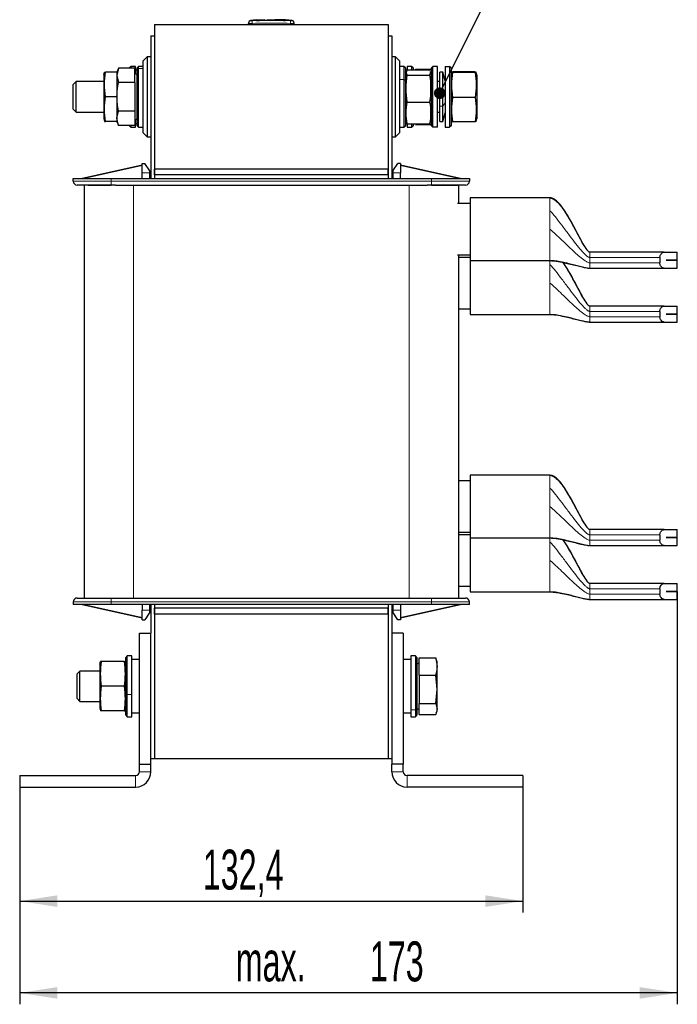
# Model space of a CAD drawing. Header units: millimetres. Extents: x 5 to 418, y 2 to 292.
# Tile 22 of 24: x 177 to 234, y 160 to 246. Entities that reach past the tile are written whole.
import ezdxf

# ---------------------------------------------------------------- set-up
doc = ezdxf.new("R2010")
doc.units = ezdxf.units.MM
doc.layers.add('SLD-0', color=7, linetype='Continuous')
doc.styles.add('SLDTEXTSTYLE0', font='TXT', dxfattribs={"width": 0.605})
doc.dimstyles.new('SLDDIMSTYLE0', dxfattribs={"dimtxt": 3.5, "dimasz": 3.302, "dimexe": 0, "dimexo": 0.0625, "dimgap": 0.875, "dimtad": 1, "dimlfac": 3, "dimrnd": 1e-09, "dimzin": 12, "dimdsep": 46, "dimtxsty": 'SLDTEXTSTYLE0', "dimsah": 1, "dimcen": 0.09, "dimadec": 0, "dimazin": 3, "dimtfac": 1, "dimtofl": 0, "dimtmove": 0, "dimatfit": 3, "dimfxl": 1, "dimfrac": 2, "dimtolj": 1, "dimtzin": 12, "dimarcsym": 0})
doc.dimstyles.new('SLDDIMSTYLE1', dxfattribs={"dimtxt": 0.18, "dimasz": 1.016, "dimexe": 0, "dimexo": 0.0625, "dimgap": 0, "dimtad": 0, "dimtih": 1, "dimtoh": 1, "dimdec": 0, "dimrnd": 1e-09, "dimzin": 0, "dimdsep": 46, "dimtxsty": 'Standard', "dimblk1": 'DOT', "dimblk2": 'DOT', "dimsah": 1, "dimcen": 0.09, "dimadec": 0, "dimazin": 0, "dimtfac": 1.016, "dimtdec": 0, "dimtofl": 0, "dimtmove": 0, "dimatfit": 3, "dimldrblk": 'DOT', "dimfxl": 1, "dimfrac": 2, "dimtolj": 1, "dimtzin": 0, "dimarcsym": 0})

# ---------------------------------------------------------------- blocks, each defined once
blk = doc.blocks.new('_D_2')
at = {"layer": 'SLD-0'}
for p, q in [((176.806, 178.637), (176.806, 167.637)), ((220.939, 178.637), (220.939, 167.637)), ((176.806, 168.637), (220.939, 168.637))]:
    blk.add_line(p, q, dxfattribs=at)
for points in [[(176.806, 168.637), (180.108, 168.129), (180.108, 169.145)], [(220.939, 168.637), (217.637, 169.145), (217.637, 168.129)]]:
    blk.add_solid(points, dxfattribs=at)
at = {"layer": 'SLD-0', "insert": (192.857, 173.149), "char_height": 3.5, "attachment_point": 1, "style": 'SLDTEXTSTYLE0'}
blk.add_mtext('132,4', dxfattribs=at)
blk = doc.blocks.new('_D_3')
at = {"layer": 'SLD-0'}
for p, q in [((234.472, 195.782), (234.472, 159.594)), ((176.806, 178.637), (176.806, 159.594)), ((234.472, 160.594), (176.806, 160.594))]:
    blk.add_line(p, q, dxfattribs=at)
for points in [[(176.806, 160.594), (180.108, 160.086), (180.108, 161.102)], [(234.472, 160.594), (231.17, 161.102), (231.17, 160.086)]]:
    blk.add_solid(points, dxfattribs=at)
at = {"layer": 'SLD-0', "char_height": 3.5, "attachment_point": 1, "style": 'SLDTEXTSTYLE0'}
for s, insert in [('173', (207.508, 165.105)), ('max.', (195.749, 165.105))]:
    blk.add_mtext(s, dxfattribs=dict(at, insert=insert))
blk = doc.blocks.new('_Dot')
at = {"color": 0, "linetype": 'ByBlock', "lineweight": -2}
blk.add_line((-0.5, 0), (-1, 0), dxfattribs=at)
at = {"color": 0, "linetype": 'ByBlock', "const_width": 0.5}
blk.add_lwpolyline([(-0.25, 0, 1), (0.25, 0, 1)], format="xyb", close=True, dxfattribs=at)

msp = doc.modelspace()

# ---------------------------------------------------------------- linework, layer by layer
at = {"color": 7, "linetype": 'Continuous', "lineweight": 25}
for p, q in [((188.6389, 245.4705), (188.6389, 232.8038)), ((188.6389, 245.4705), (209.1056, 245.4705)), ((196.8723, 245.4705), (196.8723, 245.5745)), ((197.5802, 245.8696), (197.0529, 245.8285)), ((198.2902, 245.884), (197.5792, 245.8548)), ((197.5792, 245.8761), (198.2902, 245.884)), ((197.5792, 245.8761), (197.5792, 245.8695)), ((197.5792, 245.832), (197.5792, 245.8253)), ((198.7907, 245.8917), (200.117, 245.8793)), ((200.117, 245.8573), (198.7907, 245.8917)), ((200.117, 245.8726), (199.1935, 245.8813)), ((200.6916, 245.8285), (200.116, 245.8734)), ((200.117, 245.8793), (200.117, 245.8726)), ((200.117, 245.8333), (200.117, 245.8266)), ((200.8723, 245.4705), (200.8723, 245.5745)), ((209.1056, 245.4705), (209.1056, 232.8038)), ((188.3056, 244.4705), (188.6389, 244.4705)), ((188.3056, 244.4705), (188.3056, 231.9705)), ((188.6389, 244.4705), (188.6389, 231.9705)), ((209.1056, 244.4705), (209.4389, 244.4705)), ((209.1056, 244.4705), (209.1056, 231.9705)), ((209.4389, 244.4705), (209.4389, 231.9705)), ((187.9723, 242.6371), (187.6389, 242.3038)), ((188.3056, 242.6371), (187.9723, 242.6371)), ((187.9723, 242.6371), (187.9723, 235.6371)), ((209.7723, 242.6371), (209.4389, 242.6371)), ((210.1056, 242.3038), (209.7723, 242.6371)), ((209.7723, 241.5667), (209.7723, 242.6371)), ((186.5723, 241.8038), (186.4389, 241.6705)), ((186.4389, 241.639), (186.4389, 241.6705)), ((186.9723, 241.8038), (186.5723, 241.8038)), ((186.5723, 241.639), (186.5723, 241.8038)), ((186.9723, 241.1525), (186.9723, 241.8038)), ((187.2389, 241.8038), (187.1056, 241.6705)), ((187.1056, 241.5022), (187.1056, 241.6705)), ((187.6389, 241.8038), (187.2389, 241.8038)), ((187.2389, 241.6266), (187.2389, 241.8038)), ((187.6389, 235.9705), (187.6389, 242.3038)), ((210.1056, 242.3038), (210.1056, 241.3354)), ((210.5056, 241.8038), (210.1056, 241.8038)), ((210.6389, 241.6705), (210.5056, 241.8038)), ((210.5056, 241.8038), (210.5056, 240.6386)), ((210.6389, 241.6705), (210.6389, 240.5636)), ((211.1723, 241.8038), (210.7723, 241.8038)), ((210.7723, 241.8038), (210.7723, 241.4794)), ((211.3056, 241.6705), (211.1723, 241.8038)), ((211.1723, 241.8038), (211.1723, 241.4962)), ((211.3056, 241.6705), (211.3056, 241.4962)), ((212.9056, 241.6705), (213.0389, 241.8038)), ((212.9056, 236.6038), (212.9056, 241.6705)), ((213.0389, 236.4705), (213.0389, 241.8038)), ((213.4389, 241.8038), (213.0389, 241.8038)), ((213.4389, 236.4705), (213.4389, 241.8038)), ((214.1056, 241.8038), (214.5056, 241.8038)), ((214.1056, 241.8038), (214.1056, 236.4705)), ((214.5056, 241.8038), (214.5056, 236.4705)), ((214.6389, 241.6705), (214.5056, 241.8038)), ((214.6389, 241.6705), (214.6389, 236.6038)), ((184.1723, 241.0705), (184.2348, 241.3038)), ((184.1723, 241.0705), (184.1723, 237.2038)), ((184.2348, 241.3038), (184.3246, 241.3038)), ((185.3389, 241.3038), (184.3246, 241.3038)), ((185.4609, 241.639), (185.3389, 241.3038)), ((185.4609, 241.639), (185.3389, 241.0135)), ((185.3389, 241.3038), (185.3389, 241.0135)), ((185.3389, 241.0135), (185.3389, 239.1371)), ((185.3389, 241.0135), (185.4609, 240.3881)), ((186.9056, 241.639), (185.4609, 241.639)), ((186.9056, 240.3881), (186.9056, 241.639)), ((187.1056, 241.0755), (186.9056, 241.191)), ((187.1056, 241.4705), (186.9723, 241.4705)), ((187.1056, 236.6038), (187.1056, 241.5022)), ((187.2389, 236.4705), (187.2389, 241.6266)), ((209.7723, 235.6371), (209.7723, 241.5667)), ((210.1056, 241.3354), (210.1056, 235.9705)), ((210.7723, 241.4705), (210.6389, 241.4705)), ((210.7127, 241.3458), (210.6389, 241.0705)), ((210.7913, 241.4962), (212.7533, 241.4962)), ((210.7913, 241.0381), (212.7533, 241.0381)), ((211.5056, 241.56), (212.9056, 241.56)), ((211.5056, 241.56), (211.5056, 241.4962)), ((212.7533, 241.4962), (212.7715, 241.4496)), ((212.8431, 241.2672), (212.7533, 241.0381)), ((212.8141, 241.341), (212.8431, 241.2672)), ((212.9056, 241.0705), (212.8318, 241.3457)), ((213.9056, 241.3038), (213.6389, 241.3038)), ((213.6389, 238.3072), (213.6389, 241.3038)), ((214.1056, 240.5371), (213.9056, 241.3038)), ((213.9056, 238.3072), (213.9056, 241.3038)), ((214.7022, 241.3067), (214.6389, 241.0705)), ((214.7913, 241.3279), (214.7014, 241.3034)), ((214.7014, 241.3034), (214.7913, 241.2789)), ((216.7533, 241.3279), (214.7913, 241.3279)), ((216.7533, 241.2789), (214.7913, 241.2789)), ((216.9056, 241.0705), (216.8428, 241.305)), ((216.9056, 241.0701), (216.9056, 237.4442)), ((181.7613, 240.4705), (181.5056, 240.2148)), ((181.5056, 238.0595), (181.5056, 240.2148)), ((184.1723, 240.4705), (181.7613, 240.4705)), ((181.7613, 237.8038), (181.7613, 240.4705)), ((186.9056, 240.3881), (185.4609, 240.3881)), ((186.9056, 240.3881), (186.9056, 237.8862)), ((210.5056, 240.6386), (210.5056, 236.4705)), ((210.6389, 240.5636), (210.6389, 236.6038)), ((213.6389, 240.4705), (213.4389, 240.4705)), ((185.3389, 239.1371), (184.3246, 239.1371)), ((185.3389, 239.1371), (185.3389, 237.2608)), ((216.7533, 239.0882), (214.7913, 239.0882)), ((210.7913, 238.6791), (212.7533, 238.6791)), ((213.6389, 236.9705), (213.6389, 238.3072)), ((213.9056, 236.9705), (213.9056, 238.3072)), ((181.5056, 238.0595), (181.7613, 237.8038)), ((181.7613, 237.8038), (184.1723, 237.8038)), ((185.3389, 237.2608), (185.4609, 237.8862)), ((186.9056, 237.8862), (185.4609, 237.8862)), ((186.9056, 237.8862), (186.9056, 236.6353)), ((213.4389, 237.8038), (213.6389, 237.8038)), ((213.9056, 236.9705), (214.1056, 237.7371)), ((216.9056, 237.4442), (216.9056, 237.2038)), ((184.1723, 237.2038), (184.2348, 236.9705)), ((184.2348, 236.9705), (184.3246, 236.9705)), ((185.3389, 236.9705), (184.3246, 236.9705)), ((185.4609, 236.6353), (185.3389, 237.2608)), ((185.3389, 237.2608), (185.3389, 236.9705)), ((185.3389, 236.9705), (185.4609, 236.6353)), ((186.9056, 236.6353), (185.4609, 236.6353)), ((186.4389, 236.6038), (186.4389, 236.6353)), ((186.4389, 236.6038), (186.5723, 236.4705)), ((186.5723, 236.4705), (186.5723, 236.6353)), ((186.5723, 236.4705), (186.9723, 236.4705)), ((186.9056, 237.0833), (187.1056, 237.1988)), ((186.9723, 236.4705), (186.9723, 237.1218)), ((186.9723, 236.8038), (187.1056, 236.8038)), ((187.1056, 236.6038), (187.2389, 236.4705)), ((187.2389, 236.4705), (187.6389, 236.4705)), ((210.1056, 236.4705), (210.5056, 236.4705)), ((210.5056, 236.4705), (210.6389, 236.6038)), ((210.6389, 237.2038), (210.7127, 236.9286)), ((210.6389, 236.8038), (210.7723, 236.8038)), ((210.7303, 236.9333), (210.7913, 236.7781)), ((210.7723, 236.803), (210.7723, 236.4705)), ((210.7723, 236.4705), (211.1723, 236.4705)), ((210.7913, 236.7781), (212.7533, 236.7781)), ((211.1723, 236.7781), (211.1723, 236.4705)), ((211.1723, 236.4705), (211.3056, 236.6038)), ((211.3056, 236.7781), (211.3056, 236.6038)), ((211.5056, 236.7143), (211.5056, 236.7781)), ((211.5056, 236.7143), (212.9056, 236.7143)), ((212.8145, 236.9344), (212.7533, 236.7781)), ((212.8324, 236.9307), (212.9056, 237.2038)), ((212.9056, 236.6038), (213.0389, 236.4705)), ((213.4389, 236.4705), (213.0389, 236.4705)), ((213.6389, 236.9705), (213.9056, 236.9705)), ((214.1056, 236.4705), (214.5056, 236.4705)), ((214.6389, 236.6038), (214.5056, 236.4705)), ((214.6389, 237.2038), (214.7018, 236.9693)), ((214.7014, 236.9709), (214.7913, 236.9464)), ((216.7533, 236.9464), (214.7913, 236.9464)), ((216.8402, 236.9701), (216.7533, 236.9464)), ((216.8428, 236.9694), (216.9056, 237.2038)), ((187.6389, 235.9705), (187.9723, 235.6371)), ((187.9723, 235.6371), (188.3056, 235.6371)), ((209.4389, 235.6371), (209.7723, 235.6371)), ((209.7723, 235.6371), (210.1056, 235.9705)), ((187.5389, 233.1371), (182.2723, 231.9705)), ((187.5389, 233.3038), (187.7723, 233.3038)), ((187.5389, 232.4705), (187.5389, 233.3038)), ((188.2056, 232.6371), (187.7723, 233.3038)), ((209.5389, 232.6371), (209.9723, 233.3038)), ((210.2056, 233.3038), (209.9723, 233.3038)), ((210.2056, 233.3038), (210.2056, 232.4705)), ((215.4723, 231.9705), (210.2056, 233.1371)), ((187.5389, 231.9705), (187.5389, 232.4705)), ((188.2056, 232.4705), (188.2056, 232.6371)), ((188.2056, 231.9705), (188.2056, 232.4705)), ((188.6389, 232.3038), (188.6389, 232.8038)), ((209.1056, 232.8038), (188.6389, 232.8038)), ((209.1056, 232.3038), (188.6389, 232.3038)), ((188.6389, 232.3038), (188.6389, 231.9705)), ((209.1056, 232.3038), (209.1056, 232.8038)), ((209.1056, 232.3038), (209.1056, 231.9705)), ((209.5389, 232.6371), (209.5389, 232.4705)), ((209.5389, 232.4705), (209.5389, 231.9705)), ((210.2056, 231.9705), (210.2056, 232.4705)), ((181.5056, 231.9705), (184.8389, 231.9705)), ((181.5056, 231.7371), (181.5056, 231.9705)), ((182.4556, 231.4038), (182.4556, 195.2038)), ((182.7985, 231.4038), (184.8389, 231.4038)), ((184.8389, 231.9705), (212.9056, 231.9705)), ((185.2046, 231.4038), (184.8389, 231.4038)), ((185.2046, 231.4038), (186.7889, 231.4038)), ((186.7889, 231.4038), (210.9556, 231.4038)), ((210.9556, 231.4038), (212.5399, 231.4038)), ((212.9056, 231.4038), (212.5399, 231.4038)), ((212.9056, 231.9705), (216.2389, 231.9705)), ((212.9056, 231.4038), (215.2889, 231.4038)), ((215.2889, 231.4038), (215.2889, 229.7808)), ((216.2389, 231.9705), (216.2389, 231.7371)), ((216.3056, 229.7808), (215.1872, 229.7808)), ((223.3056, 230.2808), (216.3056, 230.2808)), ((216.3056, 230.2808), (216.3056, 224.7808)), ((215.1872, 225.2808), (216.3056, 225.2808)), ((215.2889, 225.2808), (215.2889, 195.2038)), ((233.3215, 225.5141), (226.8056, 225.5141)), ((233.3215, 225.5141), (234.4723, 225.5141)), ((234.4723, 224.8158), (234.4723, 225.5141)), ((216.3056, 225.0615), (215.2889, 225.0615)), ((216.3056, 224.7808), (223.3056, 224.7808)), ((216.3056, 224.7808), (216.3056, 220.0615)), ((232.9444, 225.0474), (232.9444, 224.5808)), ((233.4832, 224.8124), (233.4832, 224.8158)), ((233.4832, 224.8158), (234.4723, 224.8158)), ((234.4723, 224.8124), (233.4832, 224.8124)), ((234.4723, 224.1141), (234.4723, 224.8124)), ((226.8056, 224.1141), (233.3215, 224.1141)), ((233.3215, 224.1141), (234.4723, 224.1141)), ((215.2889, 220.5615), (216.3056, 220.5615)), ((233.3215, 220.7949), (226.8056, 220.7949)), ((232.9444, 220.3282), (232.9444, 219.8615)), ((233.3215, 220.7949), (234.4723, 220.7949)), ((233.4832, 220.0932), (233.4832, 220.0965)), ((233.4832, 220.0965), (234.4723, 220.0965)), ((234.4723, 220.0932), (233.4832, 220.0932)), ((234.4723, 220.0965), (234.4723, 220.7949)), ((234.4723, 219.3949), (234.4723, 220.0932)), ((216.3056, 220.0615), (223.3056, 220.0615)), ((226.8056, 219.3949), (233.3215, 219.3949)), ((233.3215, 219.3949), (234.4723, 219.3949)), ((216.3056, 205.47), (215.2889, 205.47)), ((223.3056, 205.97), (216.3056, 205.97)), ((216.3056, 205.97), (216.3056, 200.47)), ((233.3215, 201.2033), (226.8056, 201.2033)), ((233.3215, 201.2033), (234.4723, 201.2033)), ((234.4723, 200.505), (234.4723, 201.2033)), ((215.2889, 200.97), (216.3056, 200.97)), ((216.3056, 200.7507), (215.2889, 200.7507)), ((216.3056, 200.47), (223.3056, 200.47)), ((216.3056, 200.47), (216.3056, 195.7507)), ((232.9444, 200.7367), (232.9444, 200.27)), ((233.4832, 200.5017), (233.4832, 200.505)), ((233.4832, 200.505), (234.4723, 200.505)), ((234.4723, 200.5017), (233.4832, 200.5017)), ((234.4723, 199.8033), (234.4723, 200.5017)), ((226.8056, 199.8033), (233.3215, 199.8033)), ((233.3215, 199.8033), (234.4723, 199.8033)), ((215.2889, 196.2507), (216.3056, 196.2507)), ((233.3215, 196.4841), (226.8056, 196.4841)), ((232.9444, 196.0174), (232.9444, 195.5507)), ((233.3215, 196.4841), (234.4723, 196.4841)), ((234.4723, 195.7857), (234.4723, 196.4841)), ((182.4556, 195.2038), (184.8389, 195.2038)), ((184.8389, 195.2038), (185.2046, 195.2038)), ((185.2046, 195.2038), (186.7889, 195.2038)), ((186.7889, 195.2038), (210.9556, 195.2038)), ((210.9556, 195.2038), (212.5399, 195.2038)), ((212.5399, 195.2038), (212.9056, 195.2038)), ((212.9056, 195.2038), (214.9619, 195.2038)), ((216.3056, 195.7507), (223.3056, 195.7507)), ((226.8056, 195.0841), (233.3215, 195.0841)), ((233.3215, 195.0841), (234.4723, 195.0841)), ((233.4832, 195.7824), (233.4832, 195.7857)), ((233.4832, 195.7857), (234.4723, 195.7857)), ((234.4723, 195.7824), (233.4832, 195.7824)), ((234.4723, 195.0841), (234.4723, 195.7824)), ((181.5056, 194.8705), (181.5056, 194.6371)), ((184.8389, 194.6371), (181.5056, 194.6371)), ((182.2723, 194.6371), (187.5389, 193.4705)), ((212.9056, 194.6371), (184.8389, 194.6371)), ((187.5389, 194.6371), (187.5389, 194.1371)), ((188.2056, 194.1371), (188.2056, 194.6371)), ((188.3056, 194.6371), (188.3056, 192.1371)), ((188.6389, 194.6371), (188.6389, 181.1371)), ((188.6389, 194.6371), (188.6389, 194.3038)), ((209.1056, 194.3038), (188.6389, 194.3038)), ((188.6389, 193.8038), (188.6389, 194.3038)), ((209.1056, 194.6371), (209.1056, 181.1371)), ((209.1056, 194.6371), (209.1056, 194.3038)), ((209.1056, 193.8038), (209.1056, 194.3038)), ((209.4389, 194.6371), (209.4389, 192.1371)), ((209.5389, 194.6371), (209.5389, 194.1371)), ((210.2056, 194.6371), (210.2056, 194.1371)), ((210.2056, 193.4705), (215.4723, 194.6371)), ((216.2389, 194.6371), (212.9056, 194.6371)), ((216.2389, 194.6371), (216.2389, 194.8705)), ((187.5389, 193.3038), (187.5389, 194.1371)), ((188.2056, 193.9705), (187.7723, 193.3038)), ((188.2056, 193.9705), (188.2056, 194.1371)), ((209.1056, 193.8038), (188.6389, 193.8038)), ((188.6389, 193.8038), (188.6389, 181.1371)), ((209.1056, 193.8038), (209.1056, 181.1371)), ((209.5389, 194.1371), (209.5389, 193.9705)), ((209.9723, 193.3038), (209.5389, 193.9705)), ((210.2056, 194.1371), (210.2056, 193.3038)), ((187.5389, 193.3038), (187.7723, 193.3038)), ((210.2056, 193.3038), (209.9723, 193.3038)), ((187.3056, 192.1371), (188.3056, 192.1371)), ((187.3056, 180.6371), (187.3056, 192.1371)), ((188.3056, 180.6371), (188.3056, 192.1371)), ((210.4389, 192.1371), (209.4389, 192.1371)), ((209.4389, 192.1371), (209.4389, 180.6371)), ((210.4389, 192.1371), (210.4389, 180.6371)), ((186.2389, 190.1371), (186.1056, 190.0038)), ((186.1056, 186.7934), (186.1056, 190.0038)), ((186.6389, 190.1371), (186.2389, 190.1371)), ((186.2389, 186.7578), (186.2389, 190.1371)), ((186.6389, 186.7578), (186.6389, 190.1371)), ((211.5056, 190.1371), (211.1056, 190.1371)), ((211.1056, 190.1371), (211.1056, 185.4075)), ((211.6389, 190.0038), (211.5056, 190.1371)), ((211.5056, 190.1371), (211.5056, 185.4075)), ((211.6389, 190.0038), (211.6389, 185.5107)), ((211.8389, 189.9522), (213.2836, 189.9522)), ((211.8389, 188.4373), (211.8389, 189.9522)), ((213.317, 189.82), (213.2836, 189.9522)), ((183.8389, 189.4038), (183.9014, 189.6371)), ((183.8389, 189.4038), (183.8389, 185.5371)), ((183.9913, 189.6371), (183.9014, 189.6371)), ((185.9533, 189.6371), (183.9913, 189.6371)), ((185.9533, 189.6371), (186.0429, 189.6371)), ((186.1056, 189.4038), (186.0431, 189.6372)), ((187.3056, 189.8038), (186.6389, 189.8038)), ((211.1056, 189.8038), (210.4389, 189.8038)), ((211.8389, 189.5243), (211.6389, 189.4088)), ((213.4056, 189.6371), (213.3364, 189.8271)), ((213.4056, 189.1948), (213.4056, 189.6371)), ((213.4056, 187.1964), (213.4056, 189.1948)), ((182.0946, 188.8038), (181.8389, 188.5481)), ((181.8389, 186.8179), (181.8389, 188.5481)), ((183.8389, 188.8038), (182.0946, 188.8038)), ((182.0946, 186.6631), (182.0946, 188.8038)), ((211.8389, 188.4373), (211.8389, 185.9556)), ((211.8389, 188.4373), (213.2836, 188.4373)), ((213.4056, 187.1964), (213.2836, 188.4373)), ((185.9533, 187.4705), (183.9913, 187.4705)), ((181.8389, 186.3928), (181.8389, 186.8179)), ((182.0946, 186.1371), (182.0946, 186.6631)), ((186.1056, 184.9371), (186.1056, 186.7934)), ((186.2389, 184.8038), (186.2389, 186.7578)), ((186.6389, 184.8038), (186.6389, 186.7578)), ((213.2836, 185.9556), (213.4056, 187.1964)), ((213.4056, 185.4721), (213.4056, 187.1964)), ((181.8389, 186.3928), (182.0946, 186.1371)), ((182.0946, 186.1371), (183.8389, 186.1371)), ((211.8389, 185.9556), (213.2836, 185.9556)), ((211.8389, 184.9887), (211.8389, 185.9556)), ((213.2836, 185.9556), (213.4056, 185.4721)), ((183.8389, 185.5371), (183.9014, 185.3038)), ((183.9913, 185.3038), (183.9014, 185.3038)), ((185.9533, 185.3038), (183.9913, 185.3038)), ((185.9533, 185.3038), (186.0429, 185.3038)), ((186.0431, 185.3038), (186.1056, 185.5371)), ((186.1056, 184.9371), (186.2389, 184.8038)), ((186.2389, 184.8038), (186.6389, 184.8038)), ((186.6389, 185.1371), (187.3056, 185.1371)), ((210.4389, 185.1371), (211.1056, 185.1371)), ((211.1056, 185.4075), (211.1056, 184.8038)), ((211.1056, 184.8038), (211.5056, 184.8038)), ((211.5056, 185.4075), (211.5056, 184.8038)), ((211.5056, 184.8038), (211.6389, 184.9371)), ((211.6389, 185.5321), (211.8389, 185.4167)), ((211.6389, 185.5107), (211.6389, 184.9371)), ((211.8389, 184.9887), (213.2836, 184.9887)), ((213.4056, 185.4721), (213.2836, 184.9887)), ((213.3364, 185.1138), (213.4056, 185.3038)), ((213.4056, 185.3038), (213.4056, 185.4721)), ((187.3056, 180.6371), (188.3056, 180.6371)), ((187.3056, 179.9705), (187.3056, 180.6371)), ((188.3056, 181.1371), (188.6389, 181.1371)), ((188.3056, 179.9705), (188.3056, 180.6371)), ((188.6389, 181.1371), (209.1056, 181.1371)), ((209.1056, 181.1371), (209.4389, 181.1371)), ((210.4389, 180.6371), (209.4389, 180.6371)), ((209.4389, 179.9705), (209.4389, 180.6371)), ((210.4389, 179.9705), (210.4389, 180.6371)), ((176.8056, 179.6371), (186.9723, 179.6371)), ((176.8056, 179.6371), (176.8056, 178.6371)), ((220.9389, 179.6371), (210.7723, 179.6371)), ((220.9389, 179.6371), (220.9389, 178.6371)), ((176.8056, 178.6371), (186.9723, 178.6371)), ((220.9389, 178.6371), (210.7723, 178.6371))]:
    msp.add_line(p, q, dxfattribs=at)
at = {"color": 7, "linetype": 'Continuous', "lineweight": 18}
for p, q in [((197.2028, 245.8077), (197.2056, 245.5745)), ((197.2056, 245.4705), (197.2056, 245.5745)), ((200.5417, 245.8077), (200.5389, 245.5745)), ((200.5389, 245.4705), (200.5389, 245.5745)), ((200.643, 245.8078), (200.67, 245.8314)), ((187.1056, 241.5022), (187.2389, 241.6266)), ((187.6389, 241.6266), (187.2389, 241.6266)), ((210.6389, 240.6062), (210.7913, 241.0381)), ((212.9056, 241.0378), (212.8431, 241.2672)), ((214.6389, 241.0701), (214.7014, 241.3034)), ((210.1056, 240.6386), (210.5056, 240.6386)), ((210.6389, 240.5636), (210.5056, 240.6386)), ((213.9056, 238.3072), (213.6389, 238.3072)), ((214.1056, 238.6009), (213.9056, 238.3072)), ((216.9056, 237.4442), (216.7533, 236.9464)), ((182.4264, 231.9705), (187.5389, 233.103)), ((210.2056, 233.103), (215.3181, 231.9705)), ((188.2056, 232.4705), (187.5389, 232.4705)), ((210.2056, 232.4705), (209.5389, 232.4705)), ((184.8389, 231.7371), (181.5056, 231.7371)), ((184.8389, 231.9705), (184.8389, 231.7371)), ((184.8389, 231.4038), (184.8389, 231.7371)), ((212.9056, 231.7371), (184.8389, 231.7371)), ((186.7889, 231.4038), (186.7889, 195.2038)), ((210.9556, 231.4038), (210.9556, 195.2038)), ((212.9056, 231.9705), (212.9056, 231.7371)), ((212.9056, 231.7371), (212.9056, 231.4038)), ((216.2389, 231.7371), (212.9056, 231.7371)), ((223.3056, 230.2754), (223.3056, 230.2808)), ((223.3056, 229.0132), (223.3056, 229.1472)), ((223.3056, 224.7808), (223.3056, 224.7862)), ((223.3056, 224.4279), (223.3056, 224.7808)), ((223.3056, 224.2939), (223.3056, 224.4279)), ((226.8056, 225.2027), (226.8056, 225.0474)), ((226.8056, 225.0474), (226.8056, 224.5808)), ((226.8056, 225.0474), (232.9444, 225.0474)), ((232.9444, 224.5808), (226.8056, 224.5808)), ((226.8056, 220.4835), (226.8056, 220.3282)), ((226.8056, 220.3282), (226.8056, 219.8615)), ((226.8056, 220.3282), (232.9444, 220.3282)), ((223.3056, 220.0615), (223.3056, 220.067)), ((232.9444, 219.8615), (226.8056, 219.8615)), ((223.3056, 205.9646), (223.3056, 205.97)), ((223.3056, 204.7024), (223.3056, 204.8364)), ((223.3056, 200.47), (223.3056, 200.4754)), ((223.3056, 200.1171), (223.3056, 200.47)), ((226.8056, 200.8919), (226.8056, 200.7367)), ((226.8056, 200.7367), (226.8056, 200.27)), ((226.8056, 200.7367), (232.9444, 200.7367)), ((232.9444, 200.27), (226.8056, 200.27)), ((223.3056, 199.9831), (223.3056, 200.1171)), ((226.8056, 196.1727), (226.8056, 196.0174)), ((226.8056, 196.0174), (226.8056, 195.5507)), ((226.8056, 196.0174), (232.9444, 196.0174)), ((184.8389, 195.2038), (184.8389, 194.8705)), ((212.9056, 195.2038), (212.9056, 194.8705)), ((223.3056, 195.7507), (223.3056, 195.7562)), ((232.9444, 195.5507), (226.8056, 195.5507)), ((181.5056, 194.8705), (184.8389, 194.8705)), ((187.5389, 193.5046), (182.4264, 194.6371)), ((184.8389, 194.8705), (212.9056, 194.8705)), ((184.8389, 194.8705), (184.8389, 194.6371)), ((215.3181, 194.6371), (210.2056, 193.5046)), ((212.9056, 194.8705), (216.2389, 194.8705)), ((212.9056, 194.8705), (212.9056, 194.6371)), ((187.5389, 194.1371), (188.2056, 194.1371)), ((209.5389, 194.1371), (210.2056, 194.1371)), ((186.1056, 186.7934), (186.2389, 186.7578)), ((186.6389, 186.7578), (186.2389, 186.7578)), ((186.1056, 185.7962), (185.9533, 185.3038)), ((211.1056, 185.4075), (211.5056, 185.4075)), ((211.6389, 185.5107), (211.5056, 185.4075)), ((186.9723, 178.6371), (186.9723, 179.6371)), ((187.3056, 179.9705), (188.3056, 179.9705)), ((209.4389, 179.9705), (210.4389, 179.9705)), ((210.7723, 179.6371), (210.7723, 178.6371))]:
    msp.add_line(p, q, dxfattribs=at)
at = {"color": 7, "linetype": 'Continuous', "lineweight": 25}
for centre, radius, start, end in [((197.1056, 245.6002), 0.2333, 97.642372, 180), ((200.6389, 245.6002), 0.2333, 360, 82.373309), ((181.8389, 231.7371), 0.3333, 180, 270), ((215.9056, 231.7371), 0.3333, 270, 0), ((181.8389, 194.8705), 0.3333, 90, 180), ((215.9056, 194.8705), 0.3333, 0, 90), ((186.9723, 179.9705), 0.3333, 270, 0), ((186.9723, 179.9705), 1.3333, 270, 0), ((210.7723, 179.9705), 1.3333, 180, 270), ((210.7723, 179.9705), 0.3333, 180, 270)]:
    msp.add_arc(centre, radius, start, end, dxfattribs=at)
at = {"color": 7, "linetype": 'Continuous', "lineweight": 18}
for centre, start, end in [((197.1056, 245.5745), 90.989649, 179.997938), ((200.6389, 245.5745), 0.002064, 89.009586)]:
    msp.add_arc(centre, 0.2333, start, end, dxfattribs=at)
for points, knots in [([(197.2056, 245.5745), (197.1681, 245.5743), (197.0932, 245.5741), (196.9933, 245.574), (196.9179, 245.574), (196.878, 245.5742), (196.8739, 245.5744), (196.8723, 245.5745)], [0, 0, 0, 0, 0.2146728, 0.4293525, 0.6440267, 0.8586958, 1, 1, 1, 1]), ([(197.0745, 245.8314), (197.0745, 245.8314), (197.0655, 245.8393), (197.0835, 245.8235), (197.1016, 245.8078)], [0, 0, 0, 0, 0.0001312, 1, 1, 1, 1]), ([(197.1016, 245.8078), (197.1021, 245.8077), (197.1036, 245.8075), (197.1159, 245.8073), (197.1388, 245.8073), (197.1689, 245.8074), (197.1916, 245.8076), (197.2028, 245.8077)], [0, 0, 0, 0, 0.140567, 0.3553278, 0.5708439, 0.7860438, 1, 1, 1, 1]), ([(197.2028, 245.8077), (197.5818, 245.8114), (198.3397, 245.8186), (199.4528, 245.8183), (200.1867, 245.8112), (200.5417, 245.8077)], [0, 0, 0, 0, 0.34049894, 0.6810495, 1, 1, 1, 1]), ([(200.5389, 245.5745), (200.1845, 245.578), (199.4518, 245.5854), (198.3406, 245.5857), (197.5839, 245.5782), (197.2056, 245.5745)], [0, 0, 0, 0, 0.3189773, 0.6594761, 1, 1, 1, 1]), ([(200.8723, 245.5745), (200.8686, 245.5744), (200.8612, 245.5741), (200.8037, 245.574), (200.7192, 245.574), (200.6255, 245.5742), (200.5635, 245.5744), (200.5389, 245.5745)], [0, 0, 0, 0, 0.2146723, 0.429352, 0.6440261, 0.8586954, 1, 1, 1, 1]), ([(200.5417, 245.8077), (200.5491, 245.8077), (200.5678, 245.8075), (200.596, 245.8073), (200.6216, 245.8073), (200.6392, 245.8074), (200.6417, 245.8076), (200.643, 245.8078)], [0, 0, 0, 0, 0.1406569, 0.3555039, 0.5710329, 0.7861716, 1, 1, 1, 1]), ([(226.8056, 225.0474), (226.7856, 225.0498), (226.7407, 225.0551), (226.6726, 225.0879), (226.549, 225.1656), (226.2877, 225.3998), (225.9115, 225.8291), (225.4402, 226.4233), (224.9166, 227.1178), (224.3628, 227.8566), (223.8254, 228.5689), (223.4661, 228.9687), (223.3056, 229.1472)], [0, 0, 0, 0, 0.01051, 0.0235537, 0.0394777, 0.0884764, 0.211403, 0.3496326, 0.5029917, 0.689295, 0.8612626, 1, 1, 1, 1]), ([(226.8056, 224.5808), (226.7745, 224.5845), (226.703, 224.5932), (226.5632, 224.6554), (226.2959, 224.8149), (225.9205, 225.1127), (225.4497, 225.5254), (224.9273, 226.013), (224.3734, 226.5424), (223.8312, 227.0656), (223.4683, 227.3868), (223.3056, 227.5308)], [0, 0, 0, 0, 0.0195616, 0.0450001, 0.0972128, 0.223031, 0.3612945, 0.5128851, 0.6955918, 0.8635707, 1, 1, 1, 1]), ([(226.8056, 224.1141), (226.7744, 224.1154), (226.7025, 224.1184), (226.5621, 224.1393), (226.2929, 224.1919), (225.9156, 224.2865), (225.4426, 224.4098), (224.9182, 224.5454), (224.3636, 224.6713), (223.8239, 224.7762), (223.466, 224.7831), (223.3056, 224.7862)], [0, 0, 0, 0, 0.0190183, 0.043923, 0.0953704, 0.2201395, 0.357919, 0.5095471, 0.693029, 0.8624101, 1, 1, 1, 1]), ([(226.8056, 220.3282), (226.7856, 220.3306), (226.7407, 220.3359), (226.6726, 220.3687), (226.549, 220.4463), (226.2877, 220.6805), (225.9115, 221.1099), (225.4402, 221.7041), (224.9166, 222.3985), (224.3628, 223.1374), (223.8254, 223.8496), (223.4661, 224.2494), (223.3056, 224.4279)], [0, 0, 0, 0, 0.01051005, 0.02355371, 0.03947774, 0.08847638, 0.21140296, 0.34963258, 0.50299168, 0.68929503, 0.86126258, 1, 1, 1, 1]), ([(226.8056, 219.8615), (226.7745, 219.8653), (226.703, 219.8739), (226.5632, 219.9361), (226.2959, 220.0956), (225.9205, 220.3934), (225.4497, 220.8061), (224.9273, 221.2938), (224.3734, 221.8231), (223.8312, 222.3464), (223.4683, 222.6676), (223.3056, 222.8115)], [0, 0, 0, 0, 0.0195616, 0.0450001, 0.0972128, 0.223031, 0.3612945, 0.5128851, 0.6955918, 0.8635707, 1, 1, 1, 1]), ([(226.8056, 219.3949), (226.7744, 219.3961), (226.7025, 219.3991), (226.5621, 219.42), (226.2929, 219.4726), (225.9156, 219.5672), (225.4426, 219.6906), (224.9182, 219.8261), (224.3636, 219.952), (223.8239, 220.057), (223.466, 220.0639), (223.3056, 220.067)], [0, 0, 0, 0, 0.0190183, 0.043923, 0.0953704, 0.2201395, 0.357919, 0.5095471, 0.693029, 0.8624101, 1, 1, 1, 1]), ([(226.8056, 200.7367), (226.7856, 200.739), (226.7407, 200.7443), (226.6726, 200.7771), (226.549, 200.8548), (226.2877, 201.089), (225.9115, 201.5183), (225.4402, 202.1125), (224.9166, 202.807), (224.3628, 203.5458), (223.8254, 204.2581), (223.4661, 204.6579), (223.3056, 204.8364)], [0, 0, 0, 0, 0.01051005, 0.02355371, 0.03947774, 0.08847638, 0.21140296, 0.34963258, 0.50299168, 0.68929503, 0.86126258, 1, 1, 1, 1]), ([(226.8056, 200.27), (226.7745, 200.2737), (226.703, 200.2824), (226.5632, 200.3446), (226.2959, 200.5041), (225.9205, 200.8019), (225.4497, 201.2146), (224.9273, 201.7022), (224.3734, 202.2316), (223.8312, 202.7548), (223.4683, 203.076), (223.3056, 203.22)], [0, 0, 0, 0, 0.0195616, 0.0450001, 0.0972128, 0.223031, 0.3612945, 0.5128851, 0.6955918, 0.8635707, 1, 1, 1, 1]), ([(226.8056, 199.8033), (226.7744, 199.8046), (226.7025, 199.8076), (226.5621, 199.8285), (226.2929, 199.8811), (225.9156, 199.9757), (225.4426, 200.099), (224.9182, 200.2346), (224.3636, 200.3605), (223.8239, 200.4654), (223.466, 200.4723), (223.3056, 200.4754)], [0, 0, 0, 0, 0.0190183, 0.043923, 0.0953704, 0.2201395, 0.357919, 0.5095471, 0.693029, 0.8624101, 1, 1, 1, 1]), ([(226.8056, 196.0174), (226.7856, 196.0198), (226.7407, 196.0251), (226.6726, 196.0579), (226.549, 196.1356), (226.2877, 196.3697), (225.9115, 196.7991), (225.4402, 197.3933), (224.9166, 198.0877), (224.3628, 198.8266), (223.8254, 199.5388), (223.4661, 199.9386), (223.3056, 200.1171)], [0, 0, 0, 0, 0.01051005, 0.02355371, 0.03947774, 0.08847638, 0.21140296, 0.34963258, 0.50299168, 0.68929503, 0.86126258, 1, 1, 1, 1]), ([(226.8056, 195.5507), (226.7745, 195.5545), (226.703, 195.5631), (226.5632, 195.6253), (226.2959, 195.7848), (225.9205, 196.0826), (225.4497, 196.4953), (224.9273, 196.983), (224.3734, 197.5123), (223.8312, 198.0356), (223.4683, 198.3568), (223.3056, 198.5007)], [0, 0, 0, 0, 0.0195616, 0.0450001, 0.0972128, 0.223031, 0.3612945, 0.5128851, 0.6955918, 0.8635707, 1, 1, 1, 1]), ([(226.8056, 195.0841), (226.7744, 195.0853), (226.7025, 195.0883), (226.5621, 195.1092), (226.2929, 195.1618), (225.9156, 195.2564), (225.4426, 195.3798), (224.9182, 195.5153), (224.3636, 195.6413), (223.8239, 195.7462), (223.466, 195.7531), (223.3056, 195.7562)], [0, 0, 0, 0, 0.0190183, 0.043923, 0.0953704, 0.2201395, 0.357919, 0.5095471, 0.693029, 0.8624101, 1, 1, 1, 1])]:
    msp.add_open_spline(points, degree=3, knots=knots, dxfattribs=at)
at = {"color": 7, "linetype": 'Continuous', "lineweight": 25}
for points, knots in [([(197.5792, 245.832), (197.9263, 245.8397), (198.7722, 245.8584), (199.6182, 245.8426), (200.117, 245.8333)], [0, 0, 0, 0, 0.410329, 1, 1, 1, 1]), ([(200.117, 245.8266), (199.7701, 245.8339), (198.9242, 245.8518), (198.0783, 245.8352), (197.5792, 245.8253)], [0, 0, 0, 0, 0.4100759, 1, 1, 1, 1]), ([(184.3246, 239.1371), (184.2797, 239.4983), (184.1899, 240.2205), (184.2797, 240.9427), (184.3246, 241.3038)], [0, 0, 0, 0, 0.4999949, 1, 1, 1, 1]), ([(210.7913, 241.4962), (210.7463, 241.4197), (210.6565, 241.267), (210.7464, 241.1144), (210.7913, 241.0381)], [0, 0, 0, 0, 0.5008729, 1, 1, 1, 1]), ([(210.7913, 238.6791), (210.7464, 239.0722), (210.6565, 239.8586), (210.7464, 240.645), (210.7913, 241.0381)], [0, 0, 0, 0, 0.4999949, 1, 1, 1, 1]), ([(212.7533, 241.0381), (212.7982, 240.645), (212.888, 239.8586), (212.7982, 239.0722), (212.7533, 238.6791)], [0, 0, 0, 0, 0.4999949, 1, 1, 1, 1]), ([(214.7913, 239.0882), (214.7464, 239.4533), (214.6565, 240.1836), (214.7464, 240.9138), (214.7913, 241.2789)], [0, 0, 0, 0, 0.4999949, 1, 1, 1, 1]), ([(216.8399, 241.3042), (216.841, 241.3039), (216.8729, 241.2955), (216.8121, 241.2871), (216.7533, 241.2789)], [0, 0, 0, 0, 0.03433694, 1, 1, 1, 1]), ([(216.7533, 241.2789), (216.7982, 240.9138), (216.888, 240.1836), (216.7982, 239.4533), (216.7533, 239.0882)], [0, 0, 0, 0, 0.4999949, 1, 1, 1, 1]), ([(185.3389, 239.1371), (185.3526, 239.4539), (185.3707, 239.8735), (185.4432, 240.2867), (185.4609, 240.3881)], [0, 0, 0, 0, 0.7546767, 1, 1, 1, 1]), ([(184.3246, 236.9705), (184.2797, 237.3316), (184.1899, 238.0538), (184.2797, 238.776), (184.3246, 239.1371)], [0, 0, 0, 0, 0.4999949, 1, 1, 1, 1]), ([(185.4609, 237.8862), (185.4586, 237.8992), (185.3839, 238.3115), (185.361, 238.7309), (185.3389, 239.1371)], [0, 0, 0, 0, 0.031485, 1, 1, 1, 1]), ([(214.7913, 236.9464), (214.7464, 237.3034), (214.6565, 238.0173), (214.7464, 238.7312), (214.7913, 239.0882)], [0, 0, 0, 0, 0.4999949, 1, 1, 1, 1]), ([(216.7533, 239.0882), (216.7982, 238.7312), (216.888, 238.0173), (216.7982, 237.3034), (216.7533, 236.9464)], [0, 0, 0, 0, 0.4999949, 1, 1, 1, 1]), ([(210.7913, 236.7781), (210.7464, 237.0949), (210.6565, 237.7286), (210.7464, 238.3622), (210.7913, 238.6791)], [0, 0, 0, 0, 0.4999949, 1, 1, 1, 1]), ([(212.7533, 238.6791), (212.7982, 238.3622), (212.888, 237.7286), (212.7982, 237.0949), (212.7533, 236.7781)], [0, 0, 0, 0, 0.4999949, 1, 1, 1, 1]), ([(184.8389, 231.4038), (184.4615, 231.4038), (183.881, 231.4038), (183.1825, 231.4038), (182.7019, 231.4038), (182.3147, 231.4038), (181.9406, 231.4038), (181.879, 231.4038), (181.8389, 231.4038)], [0, 0, 0, 0, 0.2394568, 0.3683607, 0.5, 0.6316393, 0.7605432, 1, 1, 1, 1]), ([(215.9056, 231.4038), (215.8655, 231.4038), (215.8039, 231.4038), (215.4298, 231.4038), (215.0426, 231.4038), (214.562, 231.4038), (213.8635, 231.4038), (213.283, 231.4038), (212.9056, 231.4038)], [0, 0, 0, 0, 0.2394568, 0.3683607, 0.5, 0.6316393, 0.7605432, 1, 1, 1, 1]), ([(226.3423, 226.0293), (226.2733, 226.146), (226.1278, 226.392), (225.8216, 226.9698), (225.4751, 227.6365), (225.0568, 228.4043), (224.6301, 229.1187), (224.1889, 229.7421), (223.7732, 230.1165), (223.5099, 230.2575), (223.3723, 230.2732), (223.3056, 230.2808)], [0, 0, 0, 0, 0.075991, 0.160269, 0.3680642, 0.4974629, 0.6507288, 0.8352764, 0.9229565, 0.9626399, 1, 1, 1, 1]), ([(223.3056, 230.2754), (223.429, 230.2405), (223.6992, 230.1642), (224.0681, 229.7986), (224.47, 229.2904), (224.8885, 228.6294), (225.3326, 227.845), (225.7607, 227.0404), (226.1558, 226.3143), (226.4516, 225.8207), (226.6551, 225.5857), (226.7516, 225.5223), (226.7891, 225.5166), (226.8056, 225.5141)], [0, 0, 0, 0, 0.0781273, 0.1710083, 0.278026, 0.4166976, 0.5603945, 0.7170593, 0.8519797, 0.9499554, 0.983819, 0.9928589, 1, 1, 1, 1]), ([(232.9444, 225.0474), (232.9476, 225.0907), (232.954, 225.1771), (233.0055, 225.3042), (233.0928, 225.4216), (233.2069, 225.5002), (233.2865, 225.5099), (233.3215, 225.5141)], [0, 0, 0, 0, 0.1547613, 0.3088456, 0.5207845, 0.7892573, 1, 1, 1, 1]), ([(223.3056, 224.7808), (223.4879, 224.7683), (223.9091, 224.7394), (224.5062, 224.6107), (225.1063, 224.4722), (225.6335, 224.3415), (226.0416, 224.2434), (226.2928, 224.1886), (226.4772, 224.1515), (226.6567, 224.1229), (226.7154, 224.1187), (226.7473, 224.1164)], [0, 0, 0, 0, 0.1361878, 0.314649, 0.4548806, 0.5965905, 0.7214329, 0.7635566, 0.8049062, 0.8939478, 1, 1, 1, 1]), ([(224.3902, 224.6558), (224.4025, 224.6404), (224.5812, 224.4184), (224.8851, 223.905), (225.3336, 223.1273), (225.7605, 222.3208), (226.1559, 221.5951), (226.4516, 221.1014), (226.6551, 220.8665), (226.7516, 220.8031), (226.7891, 220.7974), (226.8056, 220.7949)], [0, 0, 0, 0, 0.0140892, 0.203456, 0.3996851, 0.6136229, 0.7978669, 0.9316602, 0.9779036, 0.9902483, 1, 1, 1, 1]), ([(226.3423, 221.3101), (226.2733, 221.4267), (226.1278, 221.6728), (225.8214, 222.2504), (225.4766, 222.9184), (225.0532, 223.6823), (224.7462, 224.2362), (224.4977, 224.5505), (224.4188, 224.6502)], [0, 0, 0, 0, 0.1052483, 0.2219742, 0.5097727, 0.6889912, 0.9012662, 1, 1, 1, 1]), ([(233.3215, 224.1141), (233.2742, 224.1216), (233.1785, 224.1368), (233.0567, 224.2441), (232.9802, 224.3767), (232.9483, 224.4889), (232.9454, 224.5562), (232.9444, 224.5808)], [0, 0, 0, 0, 0.2833462, 0.5731387, 0.7583389, 0.9118967, 1, 1, 1, 1]), ([(232.9444, 220.3282), (232.9476, 220.3715), (232.954, 220.4579), (233.0055, 220.5849), (233.0928, 220.7023), (233.2069, 220.781), (233.2865, 220.7906), (233.3215, 220.7949)], [0, 0, 0, 0, 0.1547613, 0.3088456, 0.5207845, 0.7892573, 1, 1, 1, 1]), ([(223.3056, 220.0615), (223.4879, 220.049), (223.9091, 220.0201), (224.5062, 219.8915), (225.1063, 219.753), (225.6335, 219.6223), (226.0416, 219.5242), (226.2928, 219.4693), (226.4772, 219.4322), (226.6567, 219.4037), (226.7154, 219.3995), (226.7473, 219.3972)], [0, 0, 0, 0, 0.1361878, 0.314649, 0.4548806, 0.5965905, 0.7214329, 0.7635566, 0.8049062, 0.8939478, 1, 1, 1, 1]), ([(226.6912, 219.403), (226.703, 219.4014), (226.739, 219.3967), (226.7788, 219.3956), (226.8056, 219.3949)], [0, 0, 0, 0, 0.3273447, 1, 1, 1, 1]), ([(233.3215, 219.3949), (233.2742, 219.4024), (233.1785, 219.4176), (233.0567, 219.5248), (232.9802, 219.6574), (232.9483, 219.7696), (232.9454, 219.837), (232.9444, 219.8615)], [0, 0, 0, 0, 0.2833462, 0.5731387, 0.7583389, 0.9118967, 1, 1, 1, 1]), ([(226.3423, 201.7185), (226.2733, 201.8352), (226.1278, 202.0812), (225.8216, 202.659), (225.4751, 203.3257), (225.0568, 204.0936), (224.6301, 204.8079), (224.1889, 205.4313), (223.7732, 205.8057), (223.5099, 205.9467), (223.3723, 205.9624), (223.3056, 205.97)], [0, 0, 0, 0, 0.075991, 0.160269, 0.3680642, 0.4974629, 0.6507288, 0.8352764, 0.9229565, 0.9626399, 1, 1, 1, 1]), ([(223.3056, 205.9646), (223.429, 205.9297), (223.6992, 205.8534), (224.0681, 205.4878), (224.47, 204.9796), (224.8885, 204.3186), (225.3326, 203.5342), (225.7607, 202.7296), (226.1558, 202.0035), (226.4516, 201.5099), (226.6551, 201.2749), (226.7516, 201.2115), (226.7891, 201.2058), (226.8056, 201.2033)], [0, 0, 0, 0, 0.0781273, 0.1710083, 0.278026, 0.4166976, 0.5603945, 0.7170593, 0.8519797, 0.9499554, 0.983819, 0.9928589, 1, 1, 1, 1]), ([(232.9444, 200.7367), (232.9476, 200.7799), (232.954, 200.8663), (233.0055, 200.9934), (233.0928, 201.1108), (233.2069, 201.1894), (233.2865, 201.1991), (233.3215, 201.2033)], [0, 0, 0, 0, 0.1547613, 0.3088456, 0.5207845, 0.7892573, 1, 1, 1, 1]), ([(223.3056, 200.47), (223.4879, 200.4575), (223.9091, 200.4286), (224.5062, 200.2999), (225.1063, 200.1614), (225.6335, 200.0307), (226.0416, 199.9326), (226.2928, 199.8778), (226.4772, 199.8407), (226.6567, 199.8121), (226.7154, 199.8079), (226.7473, 199.8056)], [0, 0, 0, 0, 0.1361878, 0.31464898, 0.45488058, 0.59659048, 0.72143293, 0.76355659, 0.80490624, 0.89394782, 1, 1, 1, 1]), ([(224.3902, 200.345), (224.4025, 200.3296), (224.5812, 200.1076), (224.8851, 199.5942), (225.3336, 198.8165), (225.7605, 198.01), (226.1559, 197.2843), (226.4516, 196.7906), (226.6551, 196.5557), (226.7516, 196.4923), (226.7891, 196.4866), (226.8056, 196.4841)], [0, 0, 0, 0, 0.0140892, 0.203456, 0.3996851, 0.6136229, 0.7978669, 0.9316602, 0.9779036, 0.9902483, 1, 1, 1, 1]), ([(226.3423, 196.9993), (226.2733, 197.1159), (226.1278, 197.362), (225.8214, 197.9396), (225.4766, 198.6076), (225.0532, 199.3715), (224.7462, 199.9254), (224.4977, 200.2397), (224.4188, 200.3394)], [0, 0, 0, 0, 0.1052483, 0.2219742, 0.5097727, 0.6889912, 0.9012662, 1, 1, 1, 1]), ([(233.3215, 199.8033), (233.2742, 199.8108), (233.1785, 199.826), (233.0567, 199.9333), (232.9802, 200.0659), (232.9483, 200.1781), (232.9454, 200.2454), (232.9444, 200.27)], [0, 0, 0, 0, 0.2833462, 0.5731387, 0.7583389, 0.9118967, 1, 1, 1, 1]), ([(232.9444, 196.0174), (232.9476, 196.0607), (232.954, 196.1471), (233.0055, 196.2741), (233.0928, 196.3915), (233.2069, 196.4702), (233.2865, 196.4798), (233.3215, 196.4841)], [0, 0, 0, 0, 0.1547613, 0.3088456, 0.5207845, 0.7892573, 1, 1, 1, 1]), ([(181.8389, 195.2038), (181.879, 195.2038), (181.9406, 195.2038), (182.3147, 195.2038), (182.7019, 195.2038), (183.1825, 195.2038), (183.881, 195.2038), (184.4615, 195.2038), (184.8389, 195.2038)], [0, 0, 0, 0, 0.2394568, 0.3683607, 0.5, 0.6316393, 0.7605432, 1, 1, 1, 1]), ([(212.9056, 195.2038), (213.283, 195.2038), (213.8635, 195.2038), (214.562, 195.2038), (215.0426, 195.2038), (215.4298, 195.2038), (215.8039, 195.2038), (215.8655, 195.2038), (215.9056, 195.2038)], [0, 0, 0, 0, 0.2394568, 0.3683607, 0.5, 0.6316393, 0.7605432, 1, 1, 1, 1]), ([(223.3056, 195.7507), (223.4879, 195.7382), (223.9091, 195.7093), (224.5062, 195.5807), (225.1063, 195.4422), (225.6335, 195.3115), (226.0416, 195.2134), (226.2928, 195.1585), (226.4772, 195.1215), (226.6567, 195.0929), (226.7154, 195.0887), (226.7473, 195.0864)], [0, 0, 0, 0, 0.1361878, 0.314649, 0.4548806, 0.5965905, 0.7214329, 0.7635566, 0.8049062, 0.8939478, 1, 1, 1, 1]), ([(226.6912, 195.0922), (226.703, 195.0906), (226.739, 195.0859), (226.7788, 195.0848), (226.8056, 195.0841)], [0, 0, 0, 0, 0.3273447, 1, 1, 1, 1]), ([(233.3215, 195.0841), (233.2742, 195.0916), (233.1785, 195.1068), (233.0567, 195.214), (232.9802, 195.3466), (232.9483, 195.4588), (232.9454, 195.5262), (232.9444, 195.5507)], [0, 0, 0, 0, 0.2833462, 0.5731387, 0.7583389, 0.9118967, 1, 1, 1, 1]), ([(213.2836, 189.9522), (213.2859, 189.9444), (213.3607, 189.6947), (213.3835, 189.4408), (213.4056, 189.1948)], [0, 0, 0, 0, 0.03148504, 1, 1, 1, 1]), ([(183.9913, 187.4705), (183.9464, 187.8316), (183.8565, 188.5538), (183.9464, 189.276), (183.9913, 189.6371)], [0, 0, 0, 0, 0.4999949, 1, 1, 1, 1]), ([(185.9533, 189.6371), (185.9982, 189.276), (186.088, 188.5538), (185.9982, 187.8316), (185.9533, 187.4705)], [0, 0, 0, 0, 0.4999949, 1, 1, 1, 1]), ([(213.4056, 189.1948), (213.3919, 189.003), (213.3738, 188.7489), (213.3014, 188.4987), (213.2836, 188.4373)], [0, 0, 0, 0, 0.7546767, 1, 1, 1, 1]), ([(183.9913, 185.3038), (183.9464, 185.6649), (183.8565, 186.3871), (183.9464, 187.1094), (183.9913, 187.4705)], [0, 0, 0, 0, 0.4999949, 1, 1, 1, 1]), ([(185.9533, 187.4705), (185.9982, 187.1094), (186.088, 186.3872), (185.9982, 185.6649), (185.9533, 185.3038)], [0, 0, 0, 0, 0.4999949, 1, 1, 1, 1])]:
    msp.add_open_spline(points, degree=3, knots=knots, dxfattribs=at)
at = {"color": 7, "linetype": 'Continuous', "lineweight": 18}
for points in [[(223.3056, 229.1472), (223.3056, 229.3029), (223.3056, 229.6142), (223.3056, 229.9576), (223.3056, 230.1991), (223.3056, 230.25), (223.3056, 230.2754)], [(223.3056, 227.5308), (223.3056, 227.7934), (223.3056, 228.3186), (223.3056, 228.7817), (223.3056, 229.0132)], [(223.3056, 224.7862), (223.3056, 224.8459), (223.3056, 224.9652), (223.3056, 225.6079), (223.3056, 226.493), (223.3056, 227.1849), (223.3056, 227.5308)], [(226.8056, 225.5141), (226.8056, 225.5098), (226.8056, 225.5013), (226.8056, 225.4338), (226.8056, 225.3341), (226.8056, 225.2465), (226.8056, 225.2027)], [(226.8056, 224.5808), (226.8056, 224.5196), (226.8056, 224.3973), (226.8056, 224.2431), (226.8056, 224.1352), (226.8056, 224.1211), (226.8056, 224.1141)], [(223.3056, 222.8115), (223.3056, 223.0741), (223.3056, 223.5994), (223.3056, 224.0624), (223.3056, 224.2939)], [(223.3056, 220.067), (223.3056, 220.1266), (223.3056, 220.246), (223.3056, 220.8886), (223.3056, 221.7737), (223.3056, 222.4656), (223.3056, 222.8115)], [(226.8056, 220.7949), (226.8056, 220.7906), (226.8056, 220.782), (226.8056, 220.7145), (226.8056, 220.6148), (226.8056, 220.5273), (226.8056, 220.4835)], [(226.8056, 219.8615), (226.8056, 219.8004), (226.8056, 219.6781), (226.8056, 219.5238), (226.8056, 219.4159), (226.8056, 219.4019), (226.8056, 219.3949)], [(223.3056, 204.8364), (223.3056, 204.9921), (223.3056, 205.3034), (223.3056, 205.6468), (223.3056, 205.8883), (223.3056, 205.9392), (223.3056, 205.9646)], [(223.3056, 203.22), (223.3056, 203.4826), (223.3056, 204.0078), (223.3056, 204.4709), (223.3056, 204.7024)], [(223.3056, 200.4754), (223.3056, 200.5351), (223.3056, 200.6544), (223.3056, 201.2971), (223.3056, 202.1822), (223.3056, 202.8741), (223.3056, 203.22)], [(226.8056, 201.2033), (226.8056, 201.199), (226.8056, 201.1905), (226.8056, 201.123), (226.8056, 201.0233), (226.8056, 200.9357), (226.8056, 200.8919)], [(226.8056, 200.27), (226.8056, 200.2088), (226.8056, 200.0865), (226.8056, 199.9323), (226.8056, 199.8244), (226.8056, 199.8103), (226.8056, 199.8033)], [(223.3056, 198.5007), (223.3056, 198.7633), (223.3056, 199.2886), (223.3056, 199.7516), (223.3056, 199.9831)], [(223.3056, 195.7562), (223.3056, 195.8158), (223.3056, 195.9352), (223.3056, 196.5778), (223.3056, 197.4629), (223.3056, 198.1548), (223.3056, 198.5007)], [(226.8056, 196.4841), (226.8056, 196.4798), (226.8056, 196.4712), (226.8056, 196.4037), (226.8056, 196.304), (226.8056, 196.2165), (226.8056, 196.1727)], [(226.8056, 195.5507), (226.8056, 195.4896), (226.8056, 195.3673), (226.8056, 195.213), (226.8056, 195.1051), (226.8056, 195.0911), (226.8056, 195.0841)]]:
    msp.add_open_spline(points, degree=3, dxfattribs=at)

# ---------------------------------------------------------------- dimensions: what is measured, and where the dimension line sits
at = {"layer": 'SLD-0'}
dim = msp.add_linear_dim(base=(176.8056, 160.5935), p1=(234.4723, 195.7824), p2=(176.8056, 178.6371), text='max. <>', dimstyle='SLDDIMSTYLE0', dxfattribs=at)
dim.commit()
dim.dimension.update_dxf_attribs({"geometry": '_D_3', "text_midpoint": (205.6389, 160.5935), "dimtype": 160})
dim = msp.add_linear_dim(base=(220.9389, 168.6371), p1=(176.8056, 178.6371), p2=(220.9389, 178.6371), dimstyle='SLDDIMSTYLE0', dxfattribs=at)
dim.commit()
dim.dimension.update_dxf_attribs({"geometry": '_D_2', "text_midpoint": (198.8723, 168.6371), "dimtype": 160})

# ---------------------------------------------------------------- leaders
msp.add_leader([(213.6389, 239.4517), (217.5711, 247.3017)], dimstyle='SLDDIMSTYLE1', dxfattribs=at)

doc.saveas('drawing.dxf')
